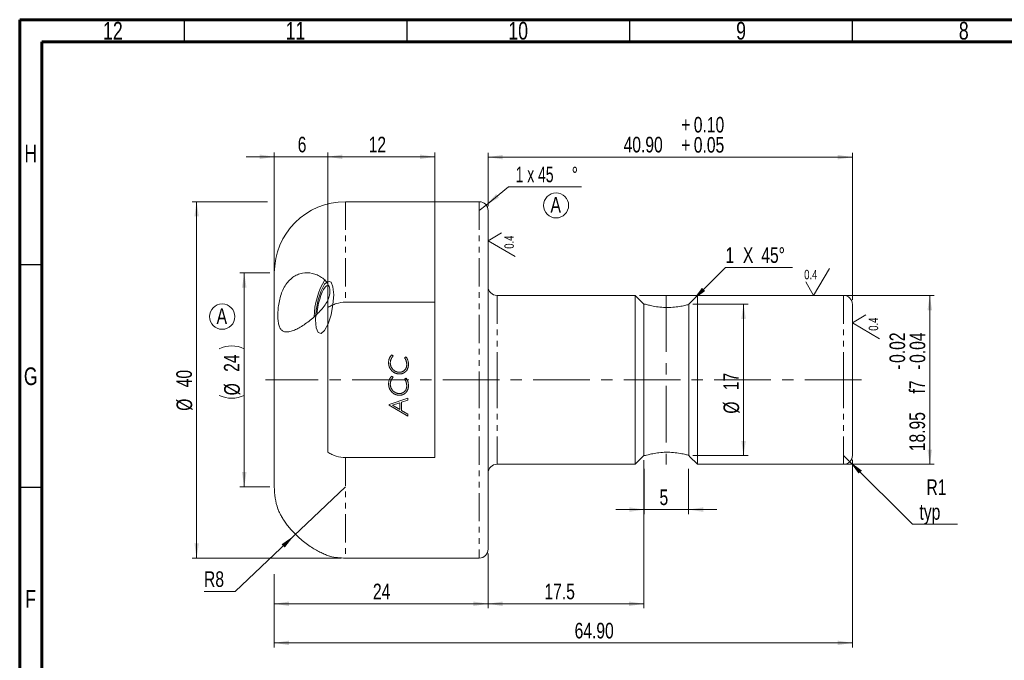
# Model space of a CAD drawing. Header units: millimetres. Extents: x 15 to 589, y 5 to 415.
# Tile 3 of 15: x 15 to 236, y 271 to 415. Entities that reach past the tile are written whole.
import ezdxf

# ---------------------------------------------------------------- set-up
doc = ezdxf.new("R2010")
doc.units = ezdxf.units.MM
doc.linetypes.add('CENTERX2', pattern=[20.32, 12.7, -2.54, 2.54, -2.54])
doc.linetypes.add('PHANTOM', pattern=[12.7, 6.35, -1.27, 1.27, -1.27, 1.27, -1.27])
doc.styles.add('SLDTEXTSTYLE0', font='TXT', dxfattribs={"width": 0.75})
doc.styles.add('SLDTEXTSTYLE3', font='TXT', dxfattribs={"width": 0.666667})
doc.dimstyles.new('SLDDIMSTYLE0', dxfattribs={"dimtxt": 3.5, "dimasz": 3.302, "dimexe": 0, "dimexo": 0.0625, "dimgap": 0.875, "dimtad": 1, "dimlfac": 0.5, "dimrnd": 1e-09, "dimzin": 12, "dimdsep": 46, "dimtxsty": 'SLDTEXTSTYLE0', "dimsah": 1, "dimcen": 0.09, "dimadec": 0, "dimazin": 3, "dimtfac": 1, "dimtofl": 0, "dimtmove": 0, "dimatfit": 3, "dimfxl": 0, "dimfrac": 2, "dimtolj": 1, "dimtzin": 12, "dimarcsym": 0})
doc.dimstyles.new('SLDDIMSTYLE10', dxfattribs={"dimtxt": 3.5, "dimasz": 3.302, "dimexe": 0, "dimexo": 0.0625, "dimgap": 0.875, "dimtad": 1, "dimlfac": 0.5, "dimrnd": 1e-09, "dimzin": 4, "dimdsep": 46, "dimtxsty": 'SLDTEXTSTYLE0', "dimsah": 1, "dimcen": 0.09, "dimadec": 0, "dimazin": 1, "dimtol": 1, "dimtp": 0.1, "dimtm": -0.05, "dimtfac": 1, "dimtofl": 0, "dimtmove": 0, "dimatfit": 3, "dimfxl": 0, "dimfrac": 2, "dimtolj": 1, "dimtzin": 0, "dimarcsym": 0})
doc.dimstyles.new('SLDDIMSTYLE11', dxfattribs={"dimtxt": 3.5, "dimasz": 3.302, "dimexe": 0, "dimexo": 0.0625, "dimgap": 0.875, "dimtad": 0, "dimtih": 1, "dimtoh": 1, "dimlfac": 0.5, "dimrnd": 1e-09, "dimzin": 12, "dimdsep": 46, "dimtxsty": 'SLDTEXTSTYLE0', "dimsah": 1, "dimcen": 0, "dimadec": 0, "dimazin": 3, "dimtfac": 1, "dimtofl": 0, "dimtmove": 0, "dimatfit": 3, "dimfxl": 0, "dimfrac": 2, "dimtolj": 1, "dimtzin": 12, "dimarcsym": 0})
doc.dimstyles.new('SLDDIMSTYLE3', dxfattribs={"dimtxt": 3.5, "dimasz": 3.302, "dimexe": 0, "dimexo": 0.0625, "dimgap": 0.875, "dimtad": 1, "dimlfac": 0.5, "dimrnd": 1e-09, "dimzin": 12, "dimdsep": 46, "dimtxsty": 'SLDTEXTSTYLE0', "dimsah": 1, "dimcen": 0.09, "dimadec": 0, "dimazin": 3, "dimtfac": 1, "dimtmove": 0, "dimatfit": 0, "dimfxl": 0, "dimfrac": 2, "dimtolj": 1, "dimtzin": 12, "dimarcsym": 0})
doc.dimstyles.new('SLDDIMSTYLE4', dxfattribs={"dimtxt": 3.5, "dimasz": 3.302, "dimexe": 0, "dimexo": 0.0625, "dimgap": 0.875, "dimtad": 1, "dimdec": 1, "dimlfac": 0.5, "dimrnd": 1e-09, "dimzin": 12, "dimdsep": 46, "dimtxsty": 'SLDTEXTSTYLE0', "dimsah": 1, "dimcen": 0.09, "dimadec": 0, "dimazin": 3, "dimtfac": 1, "dimtdec": 1, "dimtofl": 0, "dimtmove": 0, "dimatfit": 3, "dimfxl": 0, "dimfrac": 2, "dimtolj": 1, "dimtzin": 12, "dimarcsym": 0})
doc.dimstyles.new('SLDDIMSTYLE7', dxfattribs={"dimtxt": 3.5, "dimasz": 3.302, "dimexe": 0, "dimexo": 0.0625, "dimgap": 0.875, "dimtad": 1, "dimlfac": 0.5, "dimrnd": 1e-09, "dimzin": 4, "dimdsep": 46, "dimtxsty": 'SLDTEXTSTYLE0', "dimsah": 1, "dimcen": 0.09, "dimadec": 0, "dimazin": 1, "dimtfac": 1, "dimtofl": 0, "dimtmove": 0, "dimatfit": 3, "dimfxl": 0, "dimfrac": 2, "dimtolj": 1, "dimtzin": 12, "dimarcsym": 0})
doc.dimstyles.new('SLDDIMSTYLE8', dxfattribs={"dimtxt": 3.5, "dimasz": 3.302, "dimexe": 0, "dimexo": 0.0625, "dimgap": 0.875, "dimtad": 1, "dimlfac": 0.5, "dimrnd": 1e-09, "dimzin": 12, "dimdsep": 46, "dimtxsty": 'SLDTEXTSTYLE0', "dimsah": 1, "dimcen": 0.09, "dimadec": 0, "dimazin": 3, "dimtol": 1, "dimtp": -0.02, "dimtm": 0.041, "dimtfac": 1, "dimtofl": 0, "dimtmove": 0, "dimatfit": 3, "dimfxl": 0, "dimfrac": 2, "dimtolj": 1, "dimarcsym": 0})
doc.dimstyles.new('SLDDIMSTYLE9', dxfattribs={"dimtxt": 3.5, "dimasz": 3.302, "dimexe": 0, "dimexo": 0.0625, "dimgap": 0.875, "dimtad": 0, "dimtih": 1, "dimtoh": 1, "dimlfac": 0.5, "dimrnd": 1e-09, "dimzin": 12, "dimdsep": 46, "dimtxsty": 'SLDTEXTSTYLE0', "dimsah": 1, "dimcen": 0, "dimadec": 0, "dimazin": 3, "dimtfac": 1, "dimtofl": 0, "dimtmove": 0, "dimatfit": 3, "dimfxl": 0, "dimfrac": 2, "dimtolj": 1, "dimtzin": 12, "dimarcsym": 0})

# ---------------------------------------------------------------- blocks, each defined once
blk = doc.blocks.new('_D_19')
at = {"color": 7, "linetype": 'Continuous', "lineweight": 0}
for p, q in [((84.17, 335.14), (84.17, 385.22)), ((108.17, 335.14), (108.17, 385.22)), ((84.17, 384.22), (108.17, 384.22))]:
    blk.add_line(p, q, dxfattribs=at)
for points in [[(84.17, 384.22), (87.47, 383.71), (87.47, 384.73)], [(108.17, 384.22), (104.87, 384.73), (104.87, 383.71)]]:
    blk.add_solid(points, dxfattribs=at)
at = {"color": 7, "linetype": 'Continuous', "lineweight": 0, "insert": (93.35, 388.73), "char_height": 3.5, "attachment_point": 1, "style": 'SLDTEXTSTYLE0'}
blk.add_mtext('12', dxfattribs=at)
blk = doc.blocks.new('_D_20')
at = {"color": 7, "linetype": 'Continuous', "lineweight": 0}
for p, q in [((72.17, 335.14), (72.17, 385.22)), ((84.17, 335.14), (84.17, 385.22)), ((72.17, 384.22), (65.82, 384.22)), ((72.17, 384.22), (84.17, 384.22)), ((84.17, 384.22), (90.52, 384.22))]:
    blk.add_line(p, q, dxfattribs=at)
for points in [[(72.17, 384.22), (68.87, 384.73), (68.87, 383.71)], [(84.17, 384.22), (87.47, 383.71), (87.47, 384.73)]]:
    blk.add_solid(points, dxfattribs=at)
at = {"color": 7, "linetype": 'Continuous', "lineweight": 0, "insert": (77.42, 388.73), "char_height": 3.5, "attachment_point": 1, "style": 'SLDTEXTSTYLE0'}
blk.add_mtext('6', dxfattribs=at)
blk = doc.blocks.new('_D_21')
at = {"color": 7, "linetype": 'Continuous', "lineweight": 0}
for p, q in [((70.61, 374.14), (53.72, 374.14)), ((54.72, 294.14), (54.72, 374.14)), ((87.17, 294.14), (53.72, 294.14))]:
    blk.add_line(p, q, dxfattribs=at)
for points in [[(54.72, 374.14), (54.22, 370.84), (55.23, 370.84)], [(54.72, 294.14), (55.23, 297.45), (54.22, 297.45)]]:
    blk.add_solid(points, dxfattribs=at)
at = {"color": 7, "linetype": 'Continuous', "lineweight": 0, "char_height": 3.5, "attachment_point": 1, "rotation": 90, "style": 'SLDTEXTSTYLE0'}
for s, insert in [('40', (50.16, 332.48)), ('%%c', (50.21, 327.2))]:
    blk.add_mtext(s, dxfattribs=dict(at, insert=insert))
blk = doc.blocks.new('_D_22')
at = {"color": 7, "linetype": 'Continuous', "lineweight": 0}
for p, q in [((201.97, 316.19), (201.97, 274.1)), ((72.17, 289.06), (72.17, 274.1)), ((201.97, 275.1), (72.17, 275.1))]:
    blk.add_line(p, q, dxfattribs=at)
for points in [[(72.17, 275.1), (75.47, 274.6), (75.47, 275.61)], [(201.97, 275.1), (198.67, 275.61), (198.67, 274.6)]]:
    blk.add_solid(points, dxfattribs=at)
at = {"color": 7, "linetype": 'Continuous', "lineweight": 0, "insert": (139.59, 279.61), "char_height": 3.5, "attachment_point": 1, "style": 'SLDTEXTSTYLE0'}
blk.add_mtext('64.90', dxfattribs=at)
blk = doc.blocks.new('_D_23')
at = {"color": 7, "linetype": 'Continuous', "lineweight": 0}
for p, q in [((120.17, 295.14), (120.17, 282.88)), ((72.17, 290.56), (72.17, 282.88)), ((72.17, 283.88), (120.17, 283.88))]:
    blk.add_line(p, q, dxfattribs=at)
for points in [[(72.17, 283.88), (75.47, 283.38), (75.47, 284.39)], [(120.17, 283.88), (116.87, 284.39), (116.87, 283.38)]]:
    blk.add_solid(points, dxfattribs=at)
at = {"color": 7, "linetype": 'Continuous', "lineweight": 0, "insert": (94.31, 288.4), "char_height": 3.5, "attachment_point": 1, "style": 'SLDTEXTSTYLE0'}
blk.add_mtext('24', dxfattribs=at)
blk = doc.blocks.new('_D_24')
at = {"color": 7, "linetype": 'Continuous', "lineweight": 0}
for p, q in [((155.17, 314.19), (155.17, 304.03)), ((165.17, 314.19), (165.17, 304.03)), ((155.17, 305.03), (148.82, 305.03)), ((155.17, 305.03), (165.17, 305.03)), ((165.17, 305.03), (171.52, 305.03))]:
    blk.add_line(p, q, dxfattribs=at)
for points in [[(155.17, 305.03), (151.87, 305.54), (151.87, 304.52)], [(165.17, 305.03), (168.47, 304.52), (168.47, 305.54)]]:
    blk.add_solid(points, dxfattribs=at)
at = {"color": 7, "linetype": 'Continuous', "lineweight": 0, "insert": (158.65, 309.54), "char_height": 3.5, "attachment_point": 1, "style": 'SLDTEXTSTYLE0'}
blk.add_mtext('5', dxfattribs=at)
blk = doc.blocks.new('_D_25')
at = {"color": 7, "linetype": 'Continuous', "lineweight": 0}
for p, q in [((173.92, 353.09), (220.33, 353.09)), ((219.33, 315.19), (219.33, 353.09)), ((180.34, 315.19), (220.33, 315.19))]:
    blk.add_line(p, q, dxfattribs=at)
for points in [[(219.33, 353.09), (218.82, 349.79), (219.84, 349.79)], [(219.33, 315.19), (219.84, 318.5), (218.82, 318.5)]]:
    blk.add_solid(points, dxfattribs=at)
at = {"color": 7, "linetype": 'Continuous', "lineweight": 0, "char_height": 3.5, "attachment_point": 1, "rotation": 90, "style": 'SLDTEXTSTYLE0'}
for s, insert in [('0.04', (214.82, 337.96)), ('0.02', (210.29, 337.96)), ('-', (210.29, 336.4)), ('-', (214.82, 336.4)), ('f7', (214.77, 331.08)), ('18.95', (214.77, 318.13))]:
    blk.add_mtext(s, dxfattribs=dict(at, insert=insert))
blk = doc.blocks.new('_D_26')
at = {"color": 7, "linetype": 'Continuous', "lineweight": 0}
for p, q in [((88.17, 310.14), (76.56, 299.14)), ((76.56, 299.14), (63.4, 286.66)), ((63.4, 286.66), (56.39, 286.66))]:
    blk.add_line(p, q, dxfattribs=at)
blk.add_solid([(76.56, 299.14), (73.81, 297.24), (74.51, 296.5)], dxfattribs=at)
at = {"color": 7, "linetype": 'Continuous', "lineweight": 0, "insert": (56.39, 291.17), "char_height": 3.5, "attachment_point": 1, "style": 'SLDTEXTSTYLE0'}
blk.add_mtext('R8', dxfattribs=at)
blk = doc.blocks.new('_D_27')
at = {"color": 7, "linetype": 'Continuous', "lineweight": 0}
for p, q in [((166.17, 351.14), (178.52, 351.14)), ((177.52, 317.14), (177.52, 351.14)), ((166.17, 317.14), (178.52, 317.14))]:
    blk.add_line(p, q, dxfattribs=at)
for points in [[(177.52, 351.14), (177.02, 347.84), (178.03, 347.84)], [(177.52, 317.14), (178.03, 320.45), (177.02, 320.45)]]:
    blk.add_solid(points, dxfattribs=at)
at = {"color": 7, "linetype": 'Continuous', "lineweight": 0, "char_height": 3.5, "attachment_point": 1, "rotation": 90, "style": 'SLDTEXTSTYLE0'}
for s, insert in [('17', (172.96, 331.83)), ('%%c', (173.01, 326.56))]:
    blk.add_mtext(s, dxfattribs=dict(at, insert=insert))
blk = doc.blocks.new('_D_28')
at = {"color": 7, "linetype": 'Continuous', "lineweight": 0}
for p, q in [((199.97, 317.19), (201.38, 315.78)), ((201.38, 315.78), (215.43, 301.73)), ((215.43, 301.73), (225.58, 301.73))]:
    blk.add_line(p, q, dxfattribs=at)
blk.add_solid([(201.38, 315.78), (203.36, 313.09), (204.08, 313.8)], dxfattribs=at)
at = {"color": 7, "linetype": 'Continuous', "lineweight": 0, "char_height": 3.5, "attachment_point": 1, "style": 'SLDTEXTSTYLE0'}
for s, insert in [('R1', (218.59, 311.8)), ('typ', (217.02, 306.25))]:
    blk.add_mtext(s, dxfattribs=dict(at, insert=insert))
blk = doc.blocks.new('SW_CHAMFER_DIMENSION_0')
at = {"color": 0, "linetype": 'Continuous', "lineweight": 0}
for p, q in [((-7.28, -7.28), (0, 0)), ((0, 0), (15.05, 0))]:
    blk.add_line(p, q, dxfattribs=at)
blk.add_solid([(-7.28, -7.28), (-4.59, -5.31), (-5.31, -4.59)], dxfattribs=at)
at = {"color": 0, "linetype": 'Continuous', "lineweight": 0, "char_height": 3.5, "attachment_point": 1, "style": 'SLDTEXTSTYLE0'}
for s, insert in [('1', (0, 4.51)), ('X', (3.9, 4.51)), ('45°', (8.02, 4.51))]:
    blk.add_mtext(s, dxfattribs=dict(at, insert=insert))
blk = doc.blocks.new('_D_29')
at = {"color": 7, "linetype": 'Continuous', "lineweight": 0}
for p, q in [((155.12, 316.14), (155.12, 282.88)), ((120.17, 295.14), (120.17, 282.88)), ((155.12, 283.88), (120.17, 283.88))]:
    blk.add_line(p, q, dxfattribs=at)
for points in [[(120.17, 283.88), (123.47, 283.37), (123.47, 284.39)], [(155.12, 283.88), (151.82, 284.39), (151.82, 283.37)]]:
    blk.add_solid(points, dxfattribs=at)
at = {"color": 7, "linetype": 'Continuous', "lineweight": 0, "insert": (132.82, 288.39), "char_height": 3.5, "attachment_point": 1, "style": 'SLDTEXTSTYLE0'}
blk.add_mtext('17.5', dxfattribs=at)
blk = doc.blocks.new('_D_30')
at = {"color": 7, "linetype": 'Continuous', "lineweight": 0}
for p, q in [((120.17, 373.14), (120.17, 385.14)), ((201.97, 352.09), (201.97, 385.14)), ((120.17, 384.14), (201.97, 384.14))]:
    blk.add_line(p, q, dxfattribs=at)
for points in [[(120.17, 384.14), (123.47, 383.64), (123.47, 384.65)], [(201.97, 384.14), (198.67, 384.65), (198.67, 383.64)]]:
    blk.add_solid(points, dxfattribs=at)
at = {"color": 7, "linetype": 'Continuous', "lineweight": 0, "char_height": 3.5, "attachment_point": 1, "style": 'SLDTEXTSTYLE0'}
for s, insert in [('+', (163.52, 393.18)), ('0.10', (166.35, 393.18)), ('40.90', (150.59, 388.71)), ('+', (163.52, 388.66)), ('0.05', (166.35, 388.66))]:
    blk.add_mtext(s, dxfattribs=dict(at, insert=insert))
blk = doc.blocks.new('_D_31')
at = {"color": 7, "linetype": 'Continuous', "lineweight": 0}
for p, q in [((119.73, 373.4), (124.77, 377.45)), ((124.77, 377.45), (141.16, 377.45)), ((118.17, 372.14), (119.73, 373.4))]:
    blk.add_line(p, q, dxfattribs=at)
blk.add_solid([(119.73, 373.4), (122.62, 375.07), (121.98, 375.86)], dxfattribs=at)
at = {"color": 7, "linetype": 'Continuous', "lineweight": 0, "char_height": 3.5, "attachment_point": 1}
for s, insert, style in [('1 x 45', (126.36, 382.01), 'SLDTEXTSTYLE3'), ('%%d', (138.94, 381.96), 'SLDTEXTSTYLE0')]:
    blk.add_mtext(s, dxfattribs=dict(at, insert=insert, style=style))
blk = doc.blocks.new('_D_32')
at = {"color": 7, "linetype": 'Continuous', "lineweight": 0}
for p, q in [((71.17, 358.14), (64.42, 358.14)), ((65.42, 310.14), (65.42, 358.14)), ((71.17, 310.14), (64.42, 310.14))]:
    blk.add_line(p, q, dxfattribs=at)
for centre, start, end in [((62.61, 335.51), 63.4349, 116.5651), ((62.61, 336.28), 243.4349, 296.5651)]:
    blk.add_arc(centre, 6.27, start, end, dxfattribs=at)
for points in [[(65.42, 358.14), (64.91, 354.84), (65.93, 354.84)], [(65.42, 310.14), (65.93, 313.45), (64.91, 313.45)]]:
    blk.add_solid(points, dxfattribs=at)
at = {"color": 7, "linetype": 'Continuous', "lineweight": 0, "char_height": 3.5, "attachment_point": 1, "rotation": 90, "style": 'SLDTEXTSTYLE0'}
for s, insert in [('24', (60.85, 335.95)), ('%%c', (60.91, 330.67))]:
    blk.add_mtext(s, dxfattribs=dict(at, insert=insert))
blk = doc.blocks.new('SW_NOTE_7')
at = {"color": 0, "linetype": 'Continuous', "lineweight": 0}
blk.add_circle((1.67, 2.61), 2.81, dxfattribs=at)
at = {"color": 0, "linetype": 'Continuous', "lineweight": 0, "insert": (1.59, 4.51), "char_height": 3.5, "attachment_point": 2, "style": 'SLDTEXTSTYLE0'}
blk.add_mtext('A', dxfattribs=at)
blk = doc.blocks.new('SW_NOTE_8')
at = {"color": 0, "linetype": 'Continuous', "lineweight": 0}
blk.add_circle((1.68, 2.63), 2.84, dxfattribs=at)
at = {"color": 0, "linetype": 'Continuous', "lineweight": 0, "insert": (1.59, 4.51), "char_height": 3.5, "attachment_point": 2, "style": 'SLDTEXTSTYLE0'}
blk.add_mtext('A', dxfattribs=at)
blk = doc.blocks.new('SW_SFSYMBOL_0')
at = {"color": 0, "linetype": 'Continuous', "lineweight": 0}
for q in [(-3.36, 3.57), (-0.34, -1.78)]:
    blk.add_line((-6.38, 1.78), q, dxfattribs=at)
at = {"color": 0, "linetype": 'Continuous', "lineweight": 0, "insert": (-2.73, 0), "char_height": 2.117, "attachment_point": 1, "rotation": 90, "style": 'SLDTEXTSTYLE0'}
blk.add_mtext('0.4', dxfattribs=at)
blk = doc.blocks.new('SW_SFSYMBOL_1')
at = {"color": 0, "linetype": 'Continuous', "lineweight": 0}
for p, q in [((2.12, -3.02), (5.69, 3.02)), ((2.12, -3.02), (0.34, 0)), ((-36.97, -3.02), (3.12, -3.02))]:
    blk.add_line(p, q, dxfattribs=at)
at = {"color": 0, "linetype": 'Continuous', "lineweight": 0, "insert": (0, 2.73), "char_height": 2.117, "attachment_point": 1, "style": 'SLDTEXTSTYLE0'}
blk.add_mtext('0.4', dxfattribs=at)
blk = doc.blocks.new('SW_SFSYMBOL_2')
at = {"color": 0, "linetype": 'Continuous', "lineweight": 0}
for q in [(-3.36, 3.57), (-0.34, -1.78)]:
    blk.add_line((-6.38, 1.78), q, dxfattribs=at)
at = {"color": 0, "linetype": 'Continuous', "lineweight": 0, "insert": (-2.73, 0), "char_height": 2.117, "attachment_point": 1, "rotation": 90, "style": 'SLDTEXTSTYLE0'}
blk.add_mtext('0.4', dxfattribs=at)

msp = doc.modelspace()

# ---------------------------------------------------------------- linework, layer by layer
at = {"color": 7, "linetype": 'Continuous', "lineweight": 60}
for p, q in [((15, 5), (15, 415)), ((15, 415), (589, 415)), ((20, 10), (20, 410)), ((20, 410), (584, 410))]:
    msp.add_line(p, q, dxfattribs=at)
at = {"color": 7, "linetype": 'Continuous', "lineweight": 30}
for p, q in [((52, 410), (52, 415)), ((102, 410), (102, 415)), ((152, 410), (152, 415)), ((202, 410), (202, 415)), ((20, 360), (15, 360)), ((20, 310), (15, 310))]:
    msp.add_line(p, q, dxfattribs=at)
at = {"color": 7, "linetype": 'Continuous', "lineweight": 15}
for p, q in [((118.170414, 374.1446244), (88.1704147, 374.1446244)), ((120.1704143, 372.144624), (120.1704143, 334.1446253)), ((72.1704139, 358.1446255), (72.1704139, 334.1446253)), ((108.1704123, 351.5802206), (88.1704147, 351.5802206)), ((108.1704123, 316.7090299), (108.1704123, 351.5802206)), ((153.1704141, 353.0946257), (122.1704146, 353.0946257)), ((155.1204173, 351.1446262), (153.1704141, 353.0946257)), ((153.1704141, 334.1446253), (153.1704141, 353.0946257)), ((167.1704127, 353.0946257), (165.2428432, 351.1670561)), ((199.9704166, 353.0946257), (167.1704127, 353.0946257)), ((167.1704127, 353.0946257), (167.1704127, 315.1946248)), ((84.170414, 317.9084672), (84.170414, 350.3807833)), ((155.4888188, 351.1446262), (155.1204173, 351.1446262)), ((155.1204173, 351.1446262), (155.1204173, 317.1446243)), ((165.220417, 317.2023701), (165.220417, 351.0868805)), ((201.9704206, 351.0946253), (201.9704206, 334.1446253)), ((98.5069516, 339.7672748), (98.859731, 339.5128678)), ((101.4105844, 339.0981843), (101.745555, 339.3330866)), ((72.1704139, 334.1446253), (72.1704139, 310.144625)), ((98.5069516, 334.9912064), (98.859731, 334.7367994)), ((101.4105844, 334.3221159), (101.745555, 334.5570184)), ((120.1704143, 334.1446253), (120.1704143, 296.1446265)), ((153.1704141, 315.1946248), (153.1704141, 334.1446253)), ((201.9704206, 334.1446253), (201.9704206, 317.1946252)), ((97.9370809, 328.5818448), (102.1704132, 330.0116126)), ((102.1704132, 329.6138895), (100.7593031, 329.1364521)), ((102.1704132, 330.0116126), (102.1704132, 329.6138895)), ((97.9370809, 328.4843223), (97.9370809, 328.5818448)), ((102.1704132, 326.0225099), (97.9370809, 328.4843223)), ((100.3793886, 329.0075524), (98.7316778, 328.4512492)), ((98.7316778, 328.4512492), (100.3793886, 327.4938305)), ((100.3793886, 327.4938305), (100.3793886, 329.0075524)), ((100.7593031, 329.1364521), (100.7593031, 327.2733445)), ((100.7593031, 327.2733445), (102.1704132, 326.4533057)), ((102.1704132, 326.4533057), (102.1704132, 326.0225099)), ((88.1704147, 316.7090299), (108.1704123, 316.7090299)), ((153.1704141, 315.1946248), (155.1204173, 317.1446243)), ((155.1204173, 317.1446243), (155.4888188, 317.1446243)), ((165.3874813, 316.9775581), (167.1704127, 315.1946248)), ((122.1704146, 315.1946248), (153.1704141, 315.1946248)), ((167.1704127, 315.1946248), (199.9704166, 315.1946248)), ((88.1704147, 294.1446261), (118.170414, 294.1446261))]:
    msp.add_line(p, q, dxfattribs=at)
at = {"color": 1, "linetype": 'PHANTOM', "lineweight": 0}
for p, q in [((88.1704147, 374.1446244), (88.1704147, 351.5802206)), ((118.170414, 374.1446244), (118.170414, 334.1446253)), ((122.1704146, 353.0946257), (122.1704146, 334.1446253)), ((199.9704166, 353.0946257), (199.9704166, 334.1446253)), ((118.170414, 334.1446253), (118.170414, 294.1446261)), ((122.1704146, 334.1446253), (122.1704146, 315.1946248)), ((199.9704166, 334.1446253), (199.9704166, 315.1946248)), ((88.1704147, 316.7090299), (88.1704147, 294.1446261))]:
    msp.add_line(p, q, dxfattribs=at)
at = {"color": 7, "linetype": 'CENTERX2', "lineweight": 0}
for p, q in [((160.1704139, 353.1157529), (160.1704139, 315.1734976)), ((203.9704139, 334.1446253), (70.1704139, 334.1446253))]:
    msp.add_line(p, q, dxfattribs=at)
at = {"color": 7, "linetype": 'Continuous', "lineweight": 0, "flags": 128}
for points in [[(83.4467253, 355.6386568), (82.6614127, 354.1643089), (81.9956568, 352.1233499), (81.5508129, 349.8264975), (81.3946045, 347.6234265), (81.5508129, 345.8495346), (81.9956568, 344.7748807), (82.6614127, 344.5630711), (83.4467253, 345.246352), (84.232038, 346.7206999), (84.8977939, 348.7616589), (85.3426378, 351.0585113), (85.4988462, 353.2615823), (85.3426378, 355.0354742), (84.8977939, 356.1101281), (84.232038, 356.3219377), (83.4467253, 355.6386568)], [(83.4467253, 345.246352), (82.6614127, 344.5630711), (81.9956568, 344.7748807), (81.5508129, 345.8495346), (81.3946045, 347.6234265), (81.5508129, 349.8264975), (81.9956568, 352.1233499), (82.6614127, 354.1643089), (83.4467253, 355.6386568), (84.232038, 356.3219377), (84.8977939, 356.1101281), (85.3426378, 355.0354742), (85.4988462, 353.2615823), (85.3426378, 351.0585113), (84.8977939, 348.7616589), (84.232038, 346.7206999), (83.4467253, 345.246352)]]:
    msp.add_lwpolyline(points, dxfattribs=at)
at = {"color": 7, "linetype": 'Continuous', "lineweight": 15, "flags": 128}
for points in [[(84.3419478, 355.3617088), (84.1897771, 355.3632716), (83.8848584, 355.2299844), (83.5641034, 354.9236668), (83.2391073, 354.4553885), (82.9216147, 353.8420735), (82.6231007, 353.1058891), (82.3543545, 352.2734432), (82.1250899, 351.3748212), (81.9435929, 350.4425039)], [(81.9435929, 350.4425039), (81.8164217, 349.5101877), (81.7658723, 348.9308659)]]:
    msp.add_lwpolyline(points, dxfattribs=at)
at = {"color": 7, "linetype": 'Continuous', "lineweight": 15}
for centre, radius, start, end in [((88.1704139, 358.1446253), 16, 90, 180), ((118.1704139, 372.1446253), 2, 0, 90), ((98.0312889, 347.8598109), 16.9458242, 149.064916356, 178.562789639), ((122.1704139, 355.0946253), 2, 180, 270), ((199.9704139, 351.0946253), 2, 360, 90), ((199.9704139, 317.1946253), 2, 270, 0), ((122.1704139, 313.1946253), 2, 90, 180), ((88.1704139, 310.1446253), 16, 180, 198.161732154), ((88.1704139, 310.1446253), 16, 257.16947978, 270), ((118.1704139, 296.1446253), 2, 270, 0)]:
    msp.add_arc(centre, radius, start, end, dxfattribs=at)
for points, knots in [([(80.6941006, 358.0548811), (79.9497112, 358.2170128), (79.203182, 358.2333621), (78.0887542, 358.0209375), (77.7159639, 357.907983), (77.0018851, 357.6007505), (76.6570525, 357.4063521), (75.9924767, 356.9271754), (75.6761589, 356.6434305), (75.0971147, 356.006056), (74.8307486, 355.6500243), (74.3431183, 354.8570556), (74.1309625, 354.4346986), (73.7624901, 353.5464038), (73.6044144, 353.0735607), (73.3469624, 352.1219649), (73.2461133, 351.6420969), (73.0894297, 350.6769586), (73.0351398, 350.1995571), (72.9680723, 349.2823834), (72.9547719, 348.8336202), (72.9680705, 347.9949064), (72.9940876, 347.6058602), (73.0893605, 346.8874556), (73.1593126, 346.5597617), (73.3464713, 345.9943467), (73.465056, 345.7507359), (73.761041, 345.3513338), (73.9346363, 345.199801), (74.3414428, 344.9862961), (74.577442, 344.925157), (75.0947974, 344.8944407), (75.377854, 344.9230482), (75.9966839, 345.0629113), (76.322434, 345.1718701), (77.0051953, 345.4568649), (77.3654906, 345.6350137), (78.0948922, 346.042076), (78.4655263, 346.2712321), (79.2179453, 346.776851), (79.5989805, 347.0531832), (80.3477684, 347.6353069), (80.7185257, 347.9430128), (81.4500543, 348.5942248), (81.8096823, 348.9370999), (82.4903654, 349.6423325), (82.8145499, 350.0071233), (83.4183807, 350.7716978), (83.7004258, 351.1758643), (84.0538919, 351.7959738), (84.1606646, 352.0056581), (84.3475651, 352.4329632), (84.427962, 352.6521051), (84.5525008, 353.0875513), (84.5972954, 353.3049093), (84.6487629, 353.7393193), (84.6551221, 353.958416), (84.6139529, 354.5945397), (84.5064857, 354.9975891), (84.1676168, 355.7373458), (83.9423859, 356.0668316), (83.4144235, 356.6601668), (83.1141063, 356.9197601), (82.4785726, 357.3633883), (82.1406592, 357.5499358), (81.433374, 357.855917), (81.0662953, 357.9738152), (80.6941006, 358.0548811)], [0, 0, 0, 0, 0.0625, 0.0625, 0.09375, 0.09375, 0.125, 0.125, 0.15625, 0.15625, 0.1875, 0.1875, 0.21875, 0.21875, 0.25, 0.25, 0.28125, 0.28125, 0.3125, 0.3125, 0.34375, 0.34375, 0.375, 0.375, 0.40625, 0.40625, 0.4375, 0.4375, 0.46875, 0.46875, 0.5, 0.5, 0.53125, 0.53125, 0.5625, 0.5625, 0.59375, 0.59375, 0.625, 0.625, 0.65625, 0.65625, 0.6875, 0.6875, 0.71875, 0.71875, 0.75, 0.75, 0.78125, 0.78125, 0.796875, 0.796875, 0.8125, 0.8125, 0.828125, 0.828125, 0.84375, 0.84375, 0.875, 0.875, 0.90625, 0.90625, 0.9375, 0.9375, 0.96875, 0.96875, 1, 1, 1, 1]), ([(88.1704139, 351.580221), (87.4703333, 351.580221), (86.7584989, 351.4707887), (85.7503898, 351.1624294), (85.4222323, 351.0360859), (84.7808235, 350.7388313), (84.4680681, 350.5677179), (84.1704139, 350.3807825)], [0, 0, 0, 0, 0.5, 0.5, 0.75, 0.75, 1, 1, 1, 1]), ([(155.4888188, 351.1246363), (155.4736721, 351.1290422), (155.426159, 351.1428631), (155.9188453, 350.9994643), (156.886835, 350.7591597), (158.2936285, 350.5063752), (159.9448715, 350.3698913), (161.6225308, 350.4107234), (163.1455753, 350.600538), (164.3919367, 350.8605137), (164.9986638, 351.0243556), (165.1938723, 351.079396), (165.220417, 351.0868805)], [0, 0, 0, 0, 0.0527672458, 0.1655247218, 0.2804214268, 0.3994582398, 0.5184578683, 0.632797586, 0.7452865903, 0.8614305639, 0.9811571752, 1, 1, 1, 1]), ([(97.8285336, 338.0279786), (97.8302024, 338.1086281), (97.8334811, 338.2670701), (97.8628855, 338.4990144), (97.9111155, 338.7202118), (97.9680617, 338.8966027), (98.024235, 339.0336679), (98.0720853, 339.1371263), (98.128809, 339.2403282), (98.1905991, 339.3449722), (98.2592583, 339.4500223), (98.3353497, 339.5556311), (98.4179597, 339.6619872), (98.4770211, 339.7318629), (98.5069524, 339.7672748)], [0, 0, 0, 0, 0.1264488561, 0.2484184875, 0.3659940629, 0.4811021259, 0.538568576, 0.59826958, 0.6597659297, 0.723178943, 0.7888441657, 0.8565142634, 0.9272838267, 1, 1, 1, 1]), ([(98.8597301, 339.5128678), (98.8078218, 339.4560711), (98.7060001, 339.3446606), (98.5730687, 339.1652263), (98.4604844, 338.9799047), (98.3685505, 338.788428), (98.296417, 338.5911281), (98.245916, 338.3878713), (98.2140841, 338.1785184), (98.2103408, 338.0368557), (98.2084481, 337.9652249)], [0, 0, 0, 0, 0.1339387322, 0.2627297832, 0.3881958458, 0.511066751, 0.6320772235, 0.7533917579, 0.8753041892, 1, 1, 1, 1]), ([(101.8990464, 337.6166872), (101.8975852, 337.6823336), (101.8946727, 337.8131773), (101.8710452, 338.0074481), (101.8329476, 338.1983158), (101.7790307, 338.3856657), (101.710533, 338.5698665), (101.6255376, 338.7503327), (101.5270556, 338.9281432), (101.4496803, 339.041107), (101.4105848, 339.0981843)], [0, 0, 0, 0, 0.1241691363, 0.2474888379, 0.3696796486, 0.4920669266, 0.6159420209, 0.7410748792, 0.8691726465, 1, 1, 1, 1]), ([(101.7455541, 339.3330868), (101.7710023, 339.2922718), (101.820773, 339.2124473), (101.8887014, 339.0927889), (101.952171, 338.9785171), (102.0076428, 338.8681063), (102.0585993, 338.7628774), (102.1012294, 338.661206), (102.1392074, 338.5645256), (102.1803678, 338.4396277), (102.2202074, 338.2791231), (102.2550186, 338.0771099), (102.2752979, 337.8607677), (102.2777154, 337.7119916), (102.2789609, 337.6353437)], [0, 0, 0, 0, 0.0797660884, 0.1560040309, 0.2281824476, 0.2965365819, 0.3609179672, 0.422048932, 0.479339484, 0.5331580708, 0.6400462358, 0.7532735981, 0.8728891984, 1, 1, 1, 1]), ([(100.262361, 335.479668), (100.2205106, 335.480091), (100.1372872, 335.4809323), (100.013608, 335.4896931), (99.892163, 335.5039182), (99.7733919, 335.524563), (99.6569546, 335.5497483), (99.5431112, 335.5811049), (99.431872, 335.6189487), (99.3221062, 335.6607194), (99.2155295, 335.7104167), (99.1111123, 335.7647149), (99.0087105, 335.823925), (98.9098896, 335.8904341), (98.8127884, 335.9619416), (98.7177801, 336.0386641), (98.6264016, 336.122544), (98.5366745, 336.2099122), (98.4512953, 336.3022594), (98.3707526, 336.3977836), (98.2961684, 336.4965706), (98.226108, 336.5974084), (98.1629503, 336.7016296), (98.1048027, 336.8082506), (98.0522105, 336.9178129), (98.004928, 337.0301581), (97.9629166, 337.1452299), (97.9276827, 337.2631887), (97.8969698, 337.3839676), (97.8716016, 337.507312), (97.8518732, 337.6335163), (97.8387563, 337.7626146), (97.8297445, 337.8944279), (97.8289387, 337.9833007), (97.8285336, 338.0279786)], [0, 0, 0, 0, 0.0319385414, 0.0635128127, 0.0945832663, 0.1252298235, 0.1554888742, 0.1854821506, 0.2152979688, 0.2451481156, 0.2750753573, 0.3049909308, 0.3349648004, 0.3653037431, 0.3958559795, 0.4269915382, 0.45845652, 0.4904961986, 0.5225576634, 0.5544093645, 0.5858240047, 0.6170043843, 0.6480868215, 0.6787887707, 0.7096691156, 0.7408046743, 0.771791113, 0.8031204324, 0.8347271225, 0.8668857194, 0.8992009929, 0.9321771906, 0.9659043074, 1, 1, 1, 1]), ([(98.2084481, 337.9652249), (98.2092705, 337.9182748), (98.2109036, 337.8250493), (98.2237649, 337.6864587), (98.2459795, 337.5505468), (98.2766358, 337.4168681), (98.3156587, 337.2854281), (98.363074, 337.1560609), (98.4202134, 337.0296282), (98.4854612, 336.9063899), (98.557132, 336.7868368), (98.6358077, 336.6736758), (98.7203382, 336.5667711), (98.810703, 336.4667233), (98.9082101, 336.3741755), (99.0104032, 336.2872679), (99.1198147, 336.2084907), (99.2337261, 336.1356625), (99.3517808, 336.0706212), (99.4728327, 336.0144124), (99.5960496, 335.9667592), (99.7215959, 335.9278018), (99.8493387, 335.8971129), (99.9793273, 335.8748996), (100.1117162, 335.8620642), (100.200711, 335.8604121), (100.2454005, 335.8595825)], [0, 0, 0, 0, 0.0432844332, 0.0859468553, 0.1281948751, 0.1701759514, 0.2123153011, 0.2545343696, 0.2971139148, 0.3401338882, 0.3830439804, 0.4255556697, 0.4671147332, 0.5086304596, 0.5497384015, 0.5909849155, 0.6322215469, 0.6739396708, 0.7155828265, 0.7563947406, 0.7969067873, 0.8373004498, 0.8775053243, 0.9179536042, 0.9587996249, 1, 1, 1, 1]), ([(100.2454005, 335.8595825), (100.2850018, 335.8601877), (100.3632066, 335.8613829), (100.4786538, 335.8722667), (100.5910302, 335.8875551), (100.6995565, 335.9120162), (100.8055313, 335.9412265), (100.9075836, 335.9787913), (101.0065806, 336.0220917), (101.1017208, 336.0719642), (101.1920581, 336.1292774), (101.2792563, 336.1904952), (101.3594885, 336.2598696), (101.4357114, 336.3340519), (101.5069673, 336.4142759), (101.5718153, 336.5015432), (101.6339031, 336.592962), (101.6879007, 336.6915721), (101.7387989, 336.7936271), (101.7804473, 336.9010254), (101.8174207, 337.0112209), (101.8467451, 337.125528), (101.871048, 337.2431384), (101.8863583, 337.3648019), (101.8972396, 337.4895693), (101.8984393, 337.5739787), (101.8990464, 337.6166872)], [0, 0, 0, 0, 0.0437620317, 0.086421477, 0.128091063, 0.169031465, 0.2092901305, 0.2495196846, 0.2891132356, 0.3286673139, 0.3681138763, 0.40730593, 0.4463144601, 0.4852026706, 0.5248258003, 0.5647581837, 0.6053152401, 0.6468628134, 0.6889253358, 0.731281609, 0.7740656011, 0.817339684, 0.8616438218, 0.9067180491, 0.9528022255, 1, 1, 1, 1]), ([(101.8379887, 336.2106642), (101.8130973, 336.1810335), (101.763763, 336.1223057), (101.6857004, 336.0390226), (101.6042217, 335.9616265), (101.5189773, 335.890366), (101.4313453, 335.8240725), (101.3399181, 335.7648456), (101.2462307, 335.7099884), (101.1494424, 335.6611033), (101.0490502, 335.6183915), (100.9460225, 335.5812133), (100.8395917, 335.5496117), (100.7298902, 335.5244799), (100.6173175, 335.5039282), (100.501522, 335.4896361), (100.3829173, 335.4809194), (100.3027985, 335.4800877), (100.262361, 335.479668)], [0, 0, 0, 0, 0.0644633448, 0.1277654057, 0.190059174, 0.2515628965, 0.3127847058, 0.3730002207, 0.4329333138, 0.4935891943, 0.5535093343, 0.614586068, 0.6759779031, 0.7383499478, 0.8019961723, 0.8665420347, 0.9326411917, 1, 1, 1, 1]), ([(102.2789609, 337.6353437), (102.277828, 337.5640468), (102.2756108, 337.4245151), (102.2533041, 337.2205867), (102.2204293, 337.0263863), (102.1716598, 336.8426862), (102.1101937, 336.668601), (102.0330016, 336.5056755), (101.9447602, 336.3511527), (101.8735357, 336.2574365), (101.8379887, 336.2106642)], [0, 0, 0, 0, 0.1406151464, 0.2751911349, 0.4042923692, 0.5288828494, 0.6497219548, 0.7679839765, 0.8842044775, 1, 1, 1, 1]), ([(97.8285336, 333.2519102), (97.8302024, 333.3325597), (97.8334811, 333.4910017), (97.8628855, 333.7229461), (97.9111155, 333.9441434), (97.9680617, 334.1205343), (98.024235, 334.2575996), (98.0720853, 334.361058), (98.128809, 334.4642599), (98.1905991, 334.5689039), (98.2592583, 334.6739539), (98.3353497, 334.7795627), (98.4179597, 334.8859188), (98.4770211, 334.9557946), (98.5069524, 334.9912064)], [0, 0, 0, 0, 0.1264488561, 0.2484184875, 0.3659940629, 0.4811021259, 0.538568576, 0.59826958, 0.6597659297, 0.723178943, 0.7888441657, 0.8565142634, 0.9272838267, 1, 1, 1, 1]), ([(98.8597301, 334.7367994), (98.8078218, 334.6800027), (98.7060001, 334.5685922), (98.5730687, 334.389158), (98.4604844, 334.2038364), (98.3685505, 334.0123596), (98.296417, 333.8150598), (98.245916, 333.6118029), (98.2140841, 333.40245), (98.2103408, 333.2607873), (98.2084481, 333.1891565)], [0, 0, 0, 0, 0.1339387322, 0.2627297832, 0.3881958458, 0.511066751, 0.6320772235, 0.7533917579, 0.8753041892, 1, 1, 1, 1]), ([(101.8990464, 332.8406188), (101.8975852, 332.9062652), (101.8946727, 333.0371089), (101.8710452, 333.2313798), (101.8329476, 333.4222474), (101.7790307, 333.6095974), (101.710533, 333.7937982), (101.6255376, 333.9742643), (101.5270556, 334.1520749), (101.4496803, 334.2650386), (101.4105848, 334.3221159)], [0, 0, 0, 0, 0.1241691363, 0.2474888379, 0.3696796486, 0.4920669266, 0.6159420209, 0.7410748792, 0.8691726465, 1, 1, 1, 1]), ([(101.7455541, 334.5570184), (101.7710023, 334.5162035), (101.820773, 334.4363789), (101.8887014, 334.3167205), (101.952171, 334.2024488), (102.0076428, 334.092038), (102.0585993, 333.986809), (102.1012294, 333.8851376), (102.1392074, 333.7884572), (102.1803678, 333.6635593), (102.2202074, 333.5030547), (102.2550186, 333.3010415), (102.2752979, 333.0846993), (102.2777154, 332.9359232), (102.2789609, 332.8592754)], [0, 0, 0, 0, 0.0797660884, 0.1560040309, 0.2281824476, 0.2965365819, 0.3609179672, 0.422048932, 0.479339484, 0.5331580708, 0.6400462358, 0.7532735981, 0.8728891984, 1, 1, 1, 1]), ([(100.262361, 330.7035996), (100.2205106, 330.7040227), (100.1372872, 330.704864), (100.013608, 330.7136247), (99.892163, 330.7278498), (99.7733919, 330.7484946), (99.6569546, 330.7736799), (99.5431112, 330.8050365), (99.431872, 330.8428803), (99.3221062, 330.8846511), (99.2155295, 330.9343483), (99.1111123, 330.9886465), (99.0087105, 331.0478567), (98.9098896, 331.1143658), (98.8127884, 331.1858732), (98.7177801, 331.2625958), (98.6264016, 331.3464756), (98.5366745, 331.4338438), (98.4512953, 331.5261911), (98.3707526, 331.6217152), (98.2961684, 331.7205022), (98.226108, 331.8213401), (98.1629503, 331.9255612), (98.1048027, 332.0321822), (98.0522105, 332.1417445), (98.004928, 332.2540897), (97.9629166, 332.3691615), (97.9276827, 332.4871203), (97.8969698, 332.6078992), (97.8716016, 332.7312436), (97.8518732, 332.8574479), (97.8387563, 332.9865462), (97.8297445, 333.1183595), (97.8289387, 333.2072323), (97.8285336, 333.2519102)], [0, 0, 0, 0, 0.0319385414, 0.0635128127, 0.0945832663, 0.1252298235, 0.1554888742, 0.1854821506, 0.2152979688, 0.2451481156, 0.2750753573, 0.3049909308, 0.3349648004, 0.3653037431, 0.3958559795, 0.4269915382, 0.45845652, 0.4904961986, 0.5225576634, 0.5544093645, 0.5858240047, 0.6170043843, 0.6480868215, 0.6787887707, 0.7096691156, 0.7408046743, 0.771791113, 0.8031204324, 0.8347271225, 0.8668857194, 0.8992009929, 0.9321771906, 0.9659043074, 1, 1, 1, 1]), ([(98.2084481, 333.1891565), (98.2092705, 333.1422064), (98.2109036, 333.0489809), (98.2237649, 332.9103903), (98.2459795, 332.7744784), (98.2766358, 332.6407997), (98.3156587, 332.5093598), (98.363074, 332.3799926), (98.4202134, 332.2535598), (98.4854612, 332.1303215), (98.557132, 332.0107685), (98.6358077, 331.8976075), (98.7203382, 331.7907028), (98.810703, 331.6906549), (98.9082101, 331.5981071), (99.0104032, 331.5111995), (99.1198147, 331.4324223), (99.2337261, 331.3595941), (99.3517808, 331.2945528), (99.4728327, 331.238344), (99.5960496, 331.1906908), (99.7215959, 331.1517334), (99.8493387, 331.1210445), (99.9793273, 331.0988313), (100.1117162, 331.0859958), (100.200711, 331.0843438), (100.2454005, 331.0835141)], [0, 0, 0, 0, 0.0432844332, 0.0859468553, 0.1281948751, 0.1701759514, 0.2123153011, 0.2545343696, 0.2971139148, 0.3401338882, 0.3830439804, 0.4255556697, 0.4671147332, 0.5086304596, 0.5497384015, 0.5909849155, 0.6322215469, 0.6739396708, 0.7155828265, 0.7563947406, 0.7969067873, 0.8373004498, 0.8775053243, 0.9179536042, 0.9587996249, 1, 1, 1, 1]), ([(100.2454005, 331.0835141), (100.2850018, 331.0841193), (100.3632066, 331.0853145), (100.4786538, 331.0961983), (100.5910302, 331.1114867), (100.6995565, 331.1359478), (100.8055313, 331.1651581), (100.9075836, 331.202723), (101.0065806, 331.2460233), (101.1017208, 331.2958958), (101.1920581, 331.353209), (101.2792563, 331.4144268), (101.3594885, 331.4838013), (101.4357114, 331.5579835), (101.5069673, 331.6382075), (101.5718153, 331.7254748), (101.6339031, 331.8168937), (101.6879007, 331.9155037), (101.7387989, 332.0175587), (101.7804473, 332.124957), (101.8174207, 332.2351525), (101.8467451, 332.3494597), (101.871048, 332.4670701), (101.8863583, 332.5887336), (101.8972396, 332.7135009), (101.8984393, 332.7979103), (101.8990464, 332.8406188)], [0, 0, 0, 0, 0.0437620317, 0.086421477, 0.128091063, 0.169031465, 0.2092901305, 0.2495196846, 0.2891132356, 0.3286673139, 0.3681138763, 0.40730593, 0.4463144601, 0.4852026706, 0.5248258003, 0.5647581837, 0.6053152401, 0.6468628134, 0.6889253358, 0.731281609, 0.7740656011, 0.817339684, 0.8616438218, 0.9067180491, 0.9528022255, 1, 1, 1, 1]), ([(102.2789609, 332.8592754), (102.277828, 332.7879785), (102.2756108, 332.6484467), (102.2533041, 332.4445183), (102.2204293, 332.2503179), (102.1716598, 332.0666178), (102.1101937, 331.8925327), (102.0330016, 331.7296071), (101.9447602, 331.5750844), (101.8735357, 331.4813682), (101.8379887, 331.4345959)], [0, 0, 0, 0, 0.1406151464, 0.2751911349, 0.4042923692, 0.5288828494, 0.6497219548, 0.7679839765, 0.8842044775, 1, 1, 1, 1]), ([(101.8379887, 331.4345959), (101.8130973, 331.4049651), (101.763763, 331.3462373), (101.6857004, 331.2629542), (101.6042217, 331.1855581), (101.5189773, 331.1142976), (101.4313453, 331.0480041), (101.3399181, 330.9887773), (101.2462307, 330.93392), (101.1494424, 330.885035), (101.0490502, 330.8423231), (100.9460225, 330.8051449), (100.8395917, 330.7735433), (100.7298902, 330.7484115), (100.6173175, 330.7278599), (100.501522, 330.7135677), (100.3829173, 330.704851), (100.3027985, 330.7040194), (100.262361, 330.7035996)], [0, 0, 0, 0, 0.0644633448, 0.1277654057, 0.190059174, 0.2515628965, 0.3127847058, 0.3730002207, 0.4329333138, 0.4935891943, 0.5535093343, 0.614586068, 0.6759779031, 0.7383499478, 0.8019961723, 0.8665420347, 0.9326411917, 1, 1, 1, 1]), ([(84.1704139, 317.908468), (84.4684077, 317.7213193), (84.7772397, 317.5522627), (85.4190506, 317.2544584), (85.7540095, 317.1254631), (86.7658767, 316.8167122), (87.4583363, 316.7090295), (88.1704139, 316.7090295)], [0, 0, 0, 0, 0.25, 0.25, 0.5, 0.5, 1, 1, 1, 1]), ([(165.220417, 317.2023701), (165.0097027, 317.2611983), (164.5884659, 317.3788013), (163.3473485, 317.6546682), (161.8101358, 317.8651978), (160.1150862, 317.9227708), (158.4943946, 317.8062028), (157.0766115, 317.5710195), (156.0209701, 317.3184252), (155.4474521, 317.1526877), (155.4782155, 317.1615572), (155.4888188, 317.1646142)], [0, 0, 0, 0, 0.11796495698, 0.23582253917, 0.35566850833, 0.47274539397, 0.58551576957, 0.69923684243, 0.81753051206, 0.93710828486, 1, 1, 1, 1]), ([(165.3916536, 316.9817323), (165.3950723, 316.9773438), (165.4022853, 316.9680844), (165.2831094, 317.1216086), (165.220417, 317.2023701)], [0, 0, 0, 0, 0.4739501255, 1, 1, 1, 1]), ([(73.465277, 304.0927997), (73.3752832, 304.2729182), (73.1926518, 304.6384467), (73.0415147, 304.9852977), (72.9636664, 305.1714338), (72.9677713, 305.1616789), (72.9692592, 305.1581433)], [0, 0, 0, 0, 0.2779582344, 0.5640823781, 0.8420036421, 1, 1, 1, 1]), ([(84.6181967, 294.5476243), (84.6280015, 294.5442049), (84.7054875, 294.517182), (84.4165617, 294.6159769), (83.930591, 294.7984669), (83.2813409, 295.0646077), (82.4177759, 295.4641684), (81.3508425, 296.0366606), (80.2076168, 296.7470216), (79.0126561, 297.603597), (77.7855913, 298.6201088), (76.6994802, 299.6666767), (75.7903338, 300.6682095), (75.0684361, 301.5612729), (74.4412761, 302.4361094), (73.8775967, 303.3236987), (73.6117166, 303.8196454), (73.4652768, 304.0927997)], [0, 0, 0, 0, 0.01130359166, 0.08933096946, 0.1417993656, 0.19574670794, 0.2710128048, 0.34839737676, 0.42574575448, 0.50499857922, 0.58802918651, 0.67419856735, 0.73532953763, 0.79817003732, 0.85934305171, 0.92252988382, 1, 1, 1, 1])]:
    msp.add_open_spline(points, degree=3, knots=knots, dxfattribs=at)
msp.add_open_spline([(165.2204139, 351.0868806), (165.2362426, 351.1072478), (165.2512026, 351.1265048), (165.2652753, 351.1446253)], degree=3, dxfattribs=at)

# ---------------------------------------------------------------- block references
at = {"color": 7, "linetype": 'Continuous', "lineweight": 0}
for name, p in [('SW_NOTE_7', (133.759289, 370.7013011)), ('SW_SFSYMBOL_0', (126.5537784, 363.5891778)), ('SW_CHAMFER_DIMENSION_0', (173.478303, 359.4025142)), ('SW_SFSYMBOL_1', (191.1382134, 356.1182835)), ('SW_NOTE_8', (58.7871843, 345.7149326)), ('SW_SFSYMBOL_2', (208.3537784, 345.1751246))]:
    msp.add_blockref(name, p, dxfattribs=at)

# ---------------------------------------------------------------- texts
at = {"color": 7, "linetype": 'Continuous', "lineweight": 0, "char_height": 3.96875, "attachment_point": 2, "style": 'SLDTEXTSTYLE0'}
for s, insert in [('12', (35.9200739, 414.5035118)), ('11', (76.9200739, 414.5035118)), ('10', (126.9200739, 414.5035118)), ('9', (176.9600369, 414.5035118)), ('8', (226.9600369, 414.5035118)), ('H', (17.4903538, 386.9457083)), ('G', (17.4866789, 336.9457083)), ('F', (17.4577402, 286.9457083))]:
    msp.add_mtext(s, dxfattribs=dict(at, insert=insert))

# ---------------------------------------------------------------- dimensions: what is measured, and where the dimension line sits
at = {"color": 7, "linetype": 'Continuous', "lineweight": 0}
for base, p1, p2, dimstyle, picture, middle in [((201.9704139, 384.1446253), (120.1704139, 372.1446253), (201.9704139, 351.0946253), 'SLDDIMSTYLE10', '_D_30', (162.9943579, 384.1446253)), ((84.1704139, 386.9989717), (72.1704139, 334.1446253), (84.1704139, 334.1446253), 'SLDDIMSTYLE3', '_D_20', (78.7156036, 386.9989717)), ((108.1704139, 386.9989717), (84.1704139, 334.1446253), (108.1704139, 334.1446253), 'SLDDIMSTYLE0', '_D_19', (95.9396939, 386.9989717)), ((72.1704139, 277.8813144), (201.9704139, 317.1946253), (72.1704139, 310.1446253), 'SLDDIMSTYLE7', '_D_22', (145.4078883, 277.8813144)), ((120.1704139, 283.8813144), (155.1204139, 317.1446253), (120.1704139, 296.1446253), 'SLDDIMSTYLE4', '_D_29', (137.3431171, 283.8813144)), ((165.1704139, 307.8054558), (155.1704139, 315.1946253), (165.1704139, 315.1946253), 'SLDDIMSTYLE3', '_D_24', (159.9409022, 307.8054558)), ((120.1704139, 286.6623877), (72.1704139, 310.1446253), (120.1704139, 296.1446253), 'SLDDIMSTYLE0', '_D_23', (96.892895, 286.6623877))]:
    dim = msp.add_linear_dim(base=base, p1=p1, p2=p2, dimstyle=dimstyle, dxfattribs=at)
    dim.commit()
    dim.dimension.update_dxf_attribs({"geometry": picture, "text_midpoint": middle, "dimtype": 160})
dim = msp.add_radius_dim(center=(118.1704139, 372.1446253), mpoint=(119.7291012, 373.3978188), text='<>%%d', dimstyle='SLDDIMSTYLE11', override={"dimpost": '<>'}, dxfattribs=at)
dim.commit()
dim.dimension.update_dxf_attribs({"geometry": '_D_31', "text_midpoint": (133.759289, 380.2538473), "dimtype": 164})
for base, p1, p2, text, dimstyle, picture, middle in [((51.9189049, 374.1446253), (88.1704139, 294.1446253), (88.1704139, 374.1446253), '%%c<>', 'SLDDIMSTYLE0', '_D_21', (51.9189049, 332.4281652)), ((65.4191063, 358.1446253), (72.1704139, 310.1446253), (72.1704139, 358.1446253), '(%%c<>)', 'SLDDIMSTYLE0', '_D_32', (65.4191063, 335.8923577)), ((214.8047532, 353.0946253), (155.1704139, 315.1946253), (155.1704139, 353.0946253), '<>f7', 'SLDDIMSTYLE8', '_D_25', (214.8047532, 332.5691614)), ((174.7181577, 351.1446253), (165.1704139, 317.1446253), (165.1704139, 351.1446253), '%%c<>', 'SLDDIMSTYLE0', '_D_27', (174.7181577, 331.781845))]:
    dim = msp.add_linear_dim(base=base, p1=p1, p2=p2, angle=90, text=text, dimstyle=dimstyle, dxfattribs=at)
    dim.commit()
    dim.dimension.update_dxf_attribs({"geometry": picture, "text_midpoint": middle, "dimtype": 160})
dim = msp.add_radius_dim(center=(199.9704139, 317.1946253), mpoint=(201.3846275, 315.7804117), text='<>\\Ptyp ', dimstyle='SLDDIMSTYLE9', dxfattribs=at)
dim.commit()
dim.dimension.update_dxf_attribs({"geometry": '_D_28', "text_midpoint": (221.2991447, 307.289853), "dimtype": 164})
dim = msp.add_radius_dim(center=(88.1704139, 310.1446253), mpoint=(76.5577237, 299.1380169), dimstyle='SLDDIMSTYLE9', dxfattribs=at)
dim.commit()
dim.dimension.update_dxf_attribs({"geometry": '_D_26', "text_midpoint": (59.0975511, 289.4405127), "dimtype": 164})

doc.saveas('drawing.dxf')
